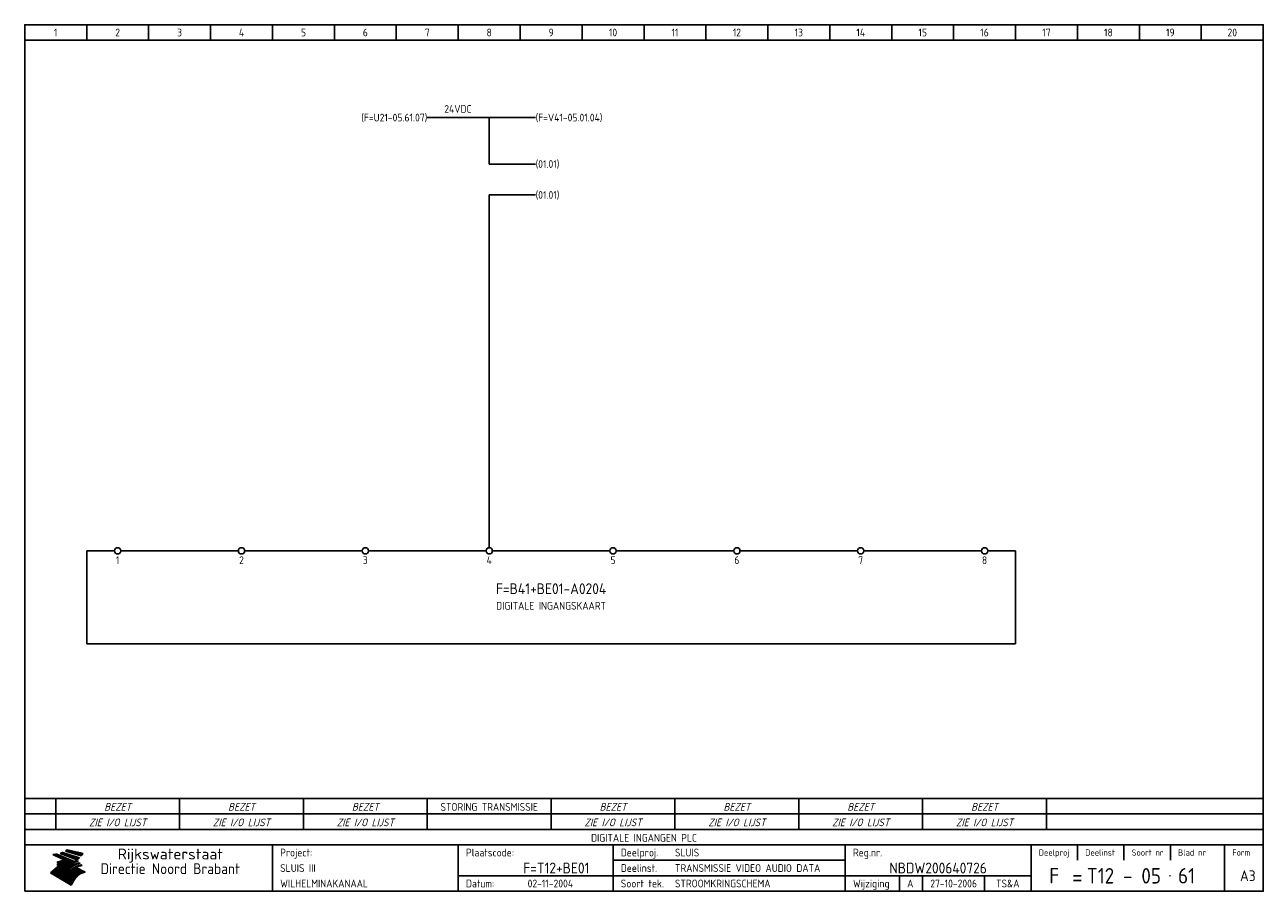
# Model space of a CAD drawing. Extents: x 10 to 410, y 10 to 290.
import ezdxf
from ezdxf.enums import TextEntityAlignment as Align

# ---------------------------------------------------------------- set-up
doc = ezdxf.new("R2010")
doc.units = 0
doc.header["$LTSCALE"] = 15
doc.header["$MEASUREMENT"] = 0
doc.header["$PDMODE"] = 1
for name, color, linetype in [('0-25', 7, 'CONTINUOUS'), ('0-35', 2, 'CONTINUOUS'), ('0-50', 3, 'CONTINUOUS'), ('B-25', 7, 'CONTINUOUS'), ('B-35', 2, 'CONTINUOUS'), ('S-25', 7, 'CONTINUOUS')]:
    doc.layers.add(name, color=color, linetype=linetype)
doc.styles.add('ISO', font='iso.shx')
doc.styles.get("Standard").update_dxf_attribs({"font": 'iso.shx'})

# ---------------------------------------------------------------- blocks, each defined once
blk = doc.blocks.new('0035')
at = {"layer": 'S-25'}
blk.add_circle((0, 0), 1, dxfattribs=at)
at = {"layer": 'B-25'}
blk.add_attdef('OM1', text='', height=2.5, dxfattribs=at).set_placement((0, -3.01), align=Align.MIDDLE)
blk = doc.blocks.new('KADERA3')
at = {"layer": '0-25'}
for p, q in [((30, 285), (30, 290)), ((50, 285), (50, 290)), ((70, 285), (70, 290)), ((90, 285), (90, 290)), ((110, 285), (110, 290)), ((130, 285), (130, 290)), ((150, 285), (150, 290)), ((170, 285), (170, 290)), ((190, 285), (190, 290)), ((210, 285), (210, 290)), ((230, 285), (230, 290)), ((250, 285), (250, 290)), ((270, 285), (270, 290)), ((290, 285), (290, 290)), ((310, 285), (310, 290)), ((330, 285), (330, 290)), ((350, 285), (350, 290)), ((370, 285), (370, 290)), ((390, 285), (390, 290)), ((10, 285), (410, 285)), ((410, 35), (10, 35)), ((410, 30), (10, 30)), ((350, 25), (350, 20)), ((365, 25), (365, 20)), ((380, 25), (380, 20)), ((200, 20), (275, 20)), ((150, 15), (335, 15)), ((292.5, 15), (292.5, 10)), ((300, 15), (300, 10)), ((320, 15), (320, 10))]:
    blk.add_line(p, q, dxfattribs=at)
at = {"layer": '0-25', "color": 7}
for p, q in [((19.1, 21.89), (25.12, 19)), ((19.1, 21.89), (25.12, 19)), ((19.17, 21.86), (20.7, 21.86)), ((19.29, 21.8), (20.83, 21.8)), ((19.4, 21.75), (20.96, 21.75)), ((19.52, 21.69), (21.09, 21.69)), ((19.64, 21.63), (21.22, 21.63)), ((19.74, 21.92), (20.56, 21.92)), ((19.75, 21.58), (21.36, 21.58)), ((19.87, 21.52), (21.49, 21.52)), ((19.99, 21.47), (21.62, 21.47)), ((20.11, 21.41), (21.75, 21.41)), ((20.22, 21.35), (21.88, 21.35)), ((20.25, 21.97), (20.43, 21.97)), ((20.34, 21.3), (22.02, 21.3)), ((20.38, 21.99), (26.02, 19.59)), ((20.38, 21.99), (26.02, 19.59)), ((20.46, 21.24), (22.15, 21.24)), ((20.57, 21.18), (22.28, 21.18)), ((20.69, 21.13), (22.41, 21.13)), ((20.81, 21.07), (22.55, 21.07)), ((20.92, 21.02), (22.68, 21.02)), ((21.04, 20.96), (22.81, 20.96)), ((21.16, 20.9), (22.94, 20.9)), ((21.27, 20.85), (23.07, 20.85)), ((21.39, 20.79), (23.21, 20.79)), ((21.47, 22.25), (26.83, 20.19)), ((21.47, 22.25), (26.83, 20.19)), ((21.49, 22.25), (23.07, 22.25)), ((21.51, 20.73), (23.34, 20.73)), ((21.6, 22.2), (23.25, 22.2)), ((21.63, 20.68), (23.47, 20.68)), ((21.65, 22.31), (22.89, 22.31)), ((21.74, 20.62), (23.6, 20.62)), ((21.75, 22.14), (23.42, 22.14)), ((21.8, 22.37), (22.71, 22.37)), ((21.86, 20.57), (23.73, 20.57)), ((21.9, 22.08), (23.6, 22.08)), ((21.94, 22.42), (22.53, 22.42)), ((21.98, 20.51), (23.87, 20.51)), ((22.04, 22.03), (23.78, 22.03)), ((22.06, 22.48), (22.36, 22.48)), ((22.09, 20.45), (24, 20.45)), ((22.18, 22.53), (27.65, 20.8)), ((22.18, 22.53), (27.65, 20.8)), ((22.19, 21.97), (23.96, 21.97)), ((22.21, 20.4), (24.13, 20.4)), ((22.33, 20.34), (24.26, 20.34)), ((22.34, 21.92), (24.13, 21.92)), ((22.37, 20), (23.08, 20)), ((22.44, 20.28), (24.4, 20.28)), ((22.48, 21.86), (24.31, 21.86)), ((22.49, 20.06), (23.04, 20.06)), ((22.56, 20.23), (24.53, 20.23)), ((22.61, 20.12), (22.93, 20.12)), ((22.63, 21.8), (24.49, 21.8)), ((22.68, 20.17), (24.66, 20.17)), ((22.71, 20.17), (22.82, 20.17)), ((23.11, 20.02), (22.77, 20.2)), ((23.11, 20.02), (22.77, 20.2)), ((22.78, 21.75), (24.67, 21.75)), ((22.79, 20.12), (24.79, 20.12)), ((22.91, 20.06), (24.92, 20.06)), ((22.92, 21.69), (24.85, 21.69)), ((23.03, 20), (25.06, 20)), ((23.07, 21.63), (25.02, 21.63)), ((23.14, 22.99), (28.22, 21.46)), ((23.14, 22.99), (28.22, 21.46)), ((23.15, 22.98), (25.33, 22.98)), ((23.22, 21.58), (25.2, 21.58)), ((23.23, 23.04), (25.09, 23.04)), ((23.32, 23.1), (24.84, 23.1)), ((23.34, 22.93), (25.57, 22.93)), ((23.36, 21.52), (25.38, 21.52)), ((23.4, 23.15), (24.6, 23.15)), ((23.49, 23.21), (24.36, 23.21)), ((23.51, 21.47), (25.56, 21.47)), ((23.52, 22.87), (25.81, 22.87)), ((23.57, 23.27), (24.12, 23.27)), ((23.64, 23.32), (23.87, 23.32)), ((23.66, 21.41), (25.74, 21.41)), ((23.7, 23.36), (28.82, 22.17)), ((23.7, 23.36), (28.82, 22.17)), ((23.71, 22.82), (26.06, 22.82)), ((23.8, 21.35), (25.91, 21.35)), ((23.9, 22.76), (26.3, 22.76)), ((23.95, 21.3), (26.09, 21.3)), ((24.09, 22.7), (26.54, 22.7)), ((24.09, 21.24), (26.27, 21.24)), ((24.24, 21.18), (26.45, 21.18)), ((24.27, 22.65), (26.78, 22.65)), ((24.39, 21.13), (26.62, 21.13)), ((24.46, 22.59), (27.03, 22.59)), ((24.53, 21.07), (26.8, 21.07)), ((24.65, 22.53), (27.27, 22.53)), ((24.68, 21.02), (26.98, 21.02)), ((24.83, 20.96), (27.16, 20.96)), ((24.84, 22.48), (27.51, 22.48)), ((24.97, 20.9), (27.34, 20.9)), ((25.02, 22.42), (27.75, 22.42)), ((25.12, 20.85), (27.51, 20.85)), ((25.21, 22.37), (28, 22.37)), ((25.27, 20.79), (27.63, 20.79)), ((25.4, 22.31), (28.24, 22.31)), ((25.41, 20.73), (27.57, 20.73)), ((25.56, 20.68), (27.51, 20.68)), ((25.58, 22.25), (28.48, 22.25)), ((25.71, 20.62), (27.44, 20.62)), ((25.77, 22.2), (28.72, 22.2)), ((25.85, 20.57), (27.37, 20.57)), ((25.96, 22.14), (28.79, 22.14)), ((26, 20.51), (27.29, 20.51)), ((26.15, 22.08), (28.75, 22.08)), ((26.15, 20.45), (27.22, 20.45)), ((26.29, 20.4), (27.14, 20.4)), ((26.33, 22.03), (28.71, 22.03)), ((26.44, 20.34), (27.06, 20.34)), ((26.52, 21.97), (28.66, 21.97)), ((26.59, 20.28), (26.97, 20.28)), ((26.71, 21.92), (28.62, 21.92)), ((26.73, 20.23), (26.89, 20.23)), ((26.9, 21.86), (28.57, 21.86)), ((27.08, 21.8), (28.52, 21.8)), ((27.27, 21.75), (28.48, 21.75)), ((27.46, 21.69), (28.43, 21.69)), ((27.65, 21.63), (28.38, 21.63)), ((27.83, 21.58), (28.33, 21.58)), ((28.02, 21.52), (28.28, 21.52)), ((28.21, 21.47), (28.22, 21.47)), ((20.58, 17.88), (18.3, 16)), ((20.58, 17.88), (18.3, 16)), ((24.94, 11.97), (18.3, 16)), ((24.94, 11.97), (18.3, 16)), ((18.31, 16.01), (20.96, 16.01)), ((18.38, 16.07), (21.46, 16.07)), ((18.45, 16.12), (21.88, 16.12)), ((18.52, 16.18), (22.15, 16.18)), ((18.59, 16.23), (22.38, 16.23)), ((18.65, 16.29), (22.58, 16.29)), ((18.72, 16.35), (22.75, 16.35)), ((18.79, 16.4), (22.91, 16.4)), ((18.86, 16.46), (20.6, 16.46)), ((18.93, 16.52), (20.6, 16.52)), ((18.99, 16.57), (20.6, 16.57)), ((19.06, 16.63), (20.6, 16.63)), ((19.13, 16.68), (20.6, 16.68)), ((19.2, 16.74), (20.6, 16.74)), ((19.27, 16.8), (20.6, 16.8)), ((19.33, 16.85), (21.07, 16.85)), ((19.4, 16.91), (21.55, 16.91)), ((19.47, 16.97), (21.88, 16.97)), ((19.54, 17.02), (22.13, 17.02)), ((19.61, 17.08), (22.34, 17.08)), ((19.67, 17.13), (20.6, 17.13)), ((19.74, 17.19), (20.6, 17.19)), ((19.81, 17.25), (20.6, 17.25)), ((19.88, 17.3), (20.6, 17.3)), ((19.95, 17.36), (20.6, 17.36)), ((20.01, 17.42), (20.6, 17.42)), ((20.08, 17.47), (20.93, 17.47)), ((20.15, 17.53), (21.26, 17.53)), ((20.22, 17.58), (21.51, 17.58)), ((20.29, 17.64), (21.72, 17.64)), ((20.35, 17.7), (21.9, 17.7)), ((20.42, 17.75), (22.07, 17.75)), ((20.49, 17.81), (22.22, 17.81)), ((20.56, 17.87), (22.36, 17.87)), ((20.6, 19.11), (20.58, 19.51)), ((20.6, 19.11), (20.58, 19.51)), ((20.58, 19.5), (22.09, 19.5)), ((20.58, 19.44), (21.95, 19.44)), ((20.59, 19.38), (21.79, 19.38)), ((20.59, 19.33), (21.62, 19.33)), ((20.59, 19.27), (21.42, 19.27)), ((20.6, 19.22), (21.2, 19.22)), ((20.6, 19.16), (20.93, 19.16)), ((20.6, 19.11), (20.69, 19.12)), ((20.6, 19.11), (20.69, 19.12)), ((20.6, 18.79), (20.77, 18.81)), ((20.6, 18.79), (20.77, 18.81)), ((20.6, 18.29), (20.6, 18.79)), ((20.6, 18.29), (20.6, 18.79)), ((20.6, 18.77), (22.46, 18.77)), ((20.6, 18.71), (22.33, 18.71)), ((20.6, 18.65), (22.19, 18.65)), ((20.6, 18.6), (22.04, 18.6)), ((20.6, 18.54), (21.87, 18.54)), ((20.6, 18.48), (21.68, 18.48)), ((20.6, 18.43), (21.46, 18.43)), ((20.6, 18.37), (21.21, 18.37)), ((20.6, 18.32), (20.87, 18.32)), ((20.6, 18.29), (20.88, 18.32)), ((20.6, 18.29), (20.88, 18.32)), ((20.6, 17.88), (20.86, 17.91)), ((20.6, 17.88), (20.86, 17.91)), ((20.6, 17.43), (20.97, 17.48)), ((20.6, 17.43), (20.97, 17.48)), ((20.6, 17.43), (20.6, 17.09)), ((20.6, 17.43), (20.6, 17.09)), ((20.6, 17.09), (21.26, 17.16)), ((20.6, 17.09), (21.26, 17.16)), ((20.6, 16.8), (21.37, 16.89)), ((20.6, 16.8), (21.37, 16.89)), ((20.6, 16.8), (20.6, 16.45)), ((20.6, 16.8), (20.6, 16.45)), ((20.6, 16.45), (21.56, 16.56)), ((20.6, 16.45), (21.56, 16.56)), ((20.6, 15.97), (21.67, 16.09)), ((20.6, 15.97), (21.67, 16.09)), ((20.7, 16.46), (23.06, 16.46)), ((20.9, 19.55), (22.23, 19.55)), ((20.9, 18.82), (22.59, 18.82)), ((20.98, 17.92), (22.5, 17.92)), ((21.02, 17.13), (22.53, 17.13)), ((21.19, 19.61), (22.35, 19.61)), ((21.2, 16.52), (23.2, 16.52)), ((21.32, 18.88), (22.71, 18.88)), ((21.32, 17.98), (22.62, 17.98)), ((21.42, 19.67), (22.47, 19.67)), ((21.47, 17.19), (22.7, 17.19)), ((21.59, 18.03), (22.74, 18.03)), ((21.61, 18.93), (22.82, 18.93)), ((21.62, 19.72), (22.59, 19.72)), ((21.72, 16.57), (23.32, 16.57)), ((21.77, 17.25), (22.85, 17.25)), ((21.8, 19.78), (22.69, 19.78)), ((21.8, 18.09), (22.85, 18.09)), ((21.84, 18.99), (22.92, 18.99)), ((21.96, 19.83), (22.79, 19.83)), ((21.99, 18.15), (22.95, 18.15)), ((22.01, 17.3), (22.99, 17.3)), ((22.03, 19.05), (23.03, 19.05)), ((22.1, 16.63), (23.44, 16.63)), ((22.11, 19.89), (22.89, 19.89)), ((22.16, 18.2), (23.05, 18.2)), ((22.21, 19.1), (23.12, 19.1)), ((22.21, 17.36), (23.12, 17.36)), ((22.24, 19.95), (22.99, 19.95)), ((22.31, 18.26), (23.15, 18.26)), ((22.36, 19.16), (23.22, 19.16)), ((22.38, 16.68), (23.56, 16.68)), ((22.39, 17.42), (23.24, 17.42)), ((22.45, 18.32), (23.24, 18.32)), ((22.51, 19.22), (23.3, 19.22)), ((22.56, 17.47), (23.36, 17.47)), ((22.59, 18.37), (23.33, 18.37)), ((22.6, 16.74), (23.66, 16.74)), ((22.64, 19.27), (23.39, 19.27)), ((22.71, 18.43), (23.42, 18.43)), ((22.71, 17.53), (23.47, 17.53)), ((22.77, 19.33), (23.47, 19.33)), ((22.79, 16.8), (23.77, 16.8)), ((22.83, 18.48), (23.5, 18.48)), ((22.84, 17.58), (23.57, 17.58)), ((22.89, 19.38), (23.55, 19.38)), ((22.94, 18.54), (23.58, 18.54)), ((22.96, 16.85), (23.86, 16.85)), ((22.97, 17.64), (23.67, 17.64)), ((23, 19.44), (23.63, 19.44)), ((23.04, 18.6), (23.66, 18.6)), ((23.1, 19.5), (23.72, 19.5)), ((23.1, 17.7), (23.77, 17.7)), ((23.12, 16.91), (23.96, 16.91)), ((23.14, 18.65), (23.74, 18.65)), ((23.15, 19.95), (25.19, 19.95)), ((23.21, 19.55), (23.8, 19.55)), ((23.21, 17.75), (23.86, 17.75)), ((23.21, 16.01), (28.9, 16.01)), ((23.24, 18.71), (23.82, 18.71)), ((23.26, 19.89), (25.32, 19.89)), ((23.26, 16.97), (24.05, 16.97)), ((23.3, 19.61), (23.88, 19.61)), ((23.32, 17.81), (23.95, 17.81)), ((23.33, 18.77), (23.91, 18.77)), ((23.37, 16.07), (29.08, 16.07)), ((23.38, 19.83), (25.45, 19.83)), ((23.39, 19.67), (23.81, 19.67)), ((23.39, 17.02), (24.14, 17.02)), ((23.42, 18.82), (23.99, 18.82)), ((23.42, 17.87), (24.03, 17.87)), ((23.45, 19.7), (23.58, 19.79)), ((23.45, 19.7), (23.58, 19.79)), ((23.48, 19.72), (23.7, 19.72)), ((23.5, 19.78), (25.58, 19.78)), ((23.51, 18.88), (24.07, 18.88)), ((23.51, 16.12), (29.27, 16.12)), ((23.52, 17.92), (24.11, 17.92)), ((23.52, 17.08), (24.22, 17.08)), ((23.54, 18.9), (24.3, 19.42)), ((23.54, 18.9), (24.3, 19.42)), ((23.56, 19.78), (23.59, 19.78)), ((23.56, 19.39), (23.9, 19.62)), ((23.56, 19.39), (23.9, 19.62)), ((23.58, 19.79), (23.9, 19.62)), ((23.58, 19.79), (23.9, 19.62)), ((23.59, 18.93), (24.15, 18.93)), ((23.61, 19.72), (25.72, 19.72)), ((23.62, 17.98), (24.2, 17.98)), ((23.63, 17.13), (24.3, 17.13)), ((23.65, 18.59), (24.62, 19.25)), ((23.65, 18.59), (24.62, 19.25)), ((29.41, 16.17), (23.65, 16.17)), ((23.67, 18.99), (24.23, 18.99)), ((23.71, 18.03), (24.28, 18.03)), ((23.73, 19.67), (25.85, 19.67)), ((23.75, 19.05), (24.32, 19.05)), ((23.75, 17.19), (24.38, 17.19)), ((23.77, 16.23), (29.47, 16.23)), ((23.79, 18.09), (24.36, 18.09)), ((23.83, 19.1), (24.4, 19.1)), ((23.85, 19.61), (25.98, 19.61)), ((23.85, 17.25), (24.46, 17.25)), ((23.88, 18.15), (24.44, 18.15)), ((23.89, 16.29), (29.36, 16.29)), ((23.92, 19.16), (24.48, 19.16)), ((23.94, 18.19), (25.23, 19.07)), ((23.94, 18.19), (25.23, 19.07)), ((23.95, 17.3), (24.55, 17.3)), ((23.96, 19.55), (25.96, 19.55)), ((23.96, 18.2), (24.53, 18.2)), ((24, 19.22), (24.56, 19.22)), ((24, 16.35), (29.24, 16.35)), ((24.04, 18.26), (24.61, 18.26)), ((24.05, 17.36), (24.63, 17.36)), ((24.06, 17.88), (25.34, 18.76)), ((24.06, 17.88), (25.34, 18.76)), ((24.08, 19.5), (25.88, 19.5)), ((24.08, 19.27), (24.58, 19.27)), ((24.11, 16.4), (29.13, 16.4)), ((24.13, 18.32), (24.69, 18.32)), ((24.14, 17.42), (24.71, 17.42)), ((24.16, 19.33), (24.47, 19.33)), ((24.2, 19.44), (25.79, 19.44)), ((24.21, 18.37), (24.77, 18.37)), ((24.21, 16.46), (29.02, 16.46)), ((24.23, 17.47), (24.79, 17.47)), ((24.24, 17.48), (25.52, 18.36)), ((24.24, 17.48), (25.52, 18.36)), ((24.25, 19.38), (24.36, 19.38)), ((24.29, 18.43), (24.85, 18.43)), ((24.3, 19.42), (24.62, 19.25)), ((24.3, 19.42), (24.62, 19.25)), ((24.31, 19.38), (25.71, 19.38)), ((24.31, 17.53), (24.87, 17.53)), ((24.31, 16.52), (28.91, 16.52)), ((24.35, 17.17), (25.64, 18.05)), ((24.35, 17.17), (25.64, 18.05)), ((24.37, 18.48), (24.94, 18.48)), ((24.39, 17.58), (24.96, 17.58)), ((24.4, 16.57), (28.79, 16.57)), ((24.43, 19.33), (25.62, 19.33)), ((24.45, 18.54), (25.02, 18.54)), ((24.47, 17.64), (25.04, 17.64)), ((24.49, 16.63), (28.68, 16.63)), ((24.54, 18.6), (25.1, 18.6)), ((24.55, 19.27), (25.54, 19.27)), ((24.56, 17.7), (25.12, 17.7)), ((24.57, 16.68), (28.57, 16.68)), ((24.62, 18.65), (25.18, 18.65)), ((24.63, 16.72), (25.91, 17.6)), ((24.63, 16.72), (25.91, 17.6)), ((24.64, 17.75), (25.2, 17.75)), ((24.66, 16.74), (28.45, 16.74)), ((24.67, 19.22), (25.45, 19.22)), ((24.7, 18.71), (25.27, 18.71)), ((24.72, 17.81), (25.29, 17.81)), ((24.74, 16.8), (28.34, 16.8)), ((24.78, 19.16), (25.37, 19.16)), ((24.78, 18.77), (25.34, 18.77)), ((24.8, 17.87), (25.37, 17.87)), ((24.82, 16.85), (28.23, 16.85)), ((24.87, 18.82), (25.4, 18.82)), ((24.89, 17.92), (25.45, 17.92)), ((24.9, 19.1), (25.28, 19.1)), ((24.9, 16.91), (28.11, 16.91)), ((24.95, 18.88), (25.45, 18.88)), ((24.97, 17.98), (25.53, 17.98)), ((24.99, 16.97), (28, 16.97)), ((25.02, 19.05), (25.2, 19.05)), ((25.03, 18.93), (25.51, 18.93)), ((25.05, 18.03), (25.61, 18.03)), ((25.07, 17.02), (27.89, 17.02)), ((25.11, 18.99), (25.57, 18.99)), ((26.02, 19.59), (25.12, 19)), ((26.02, 19.59), (25.12, 19)), ((25.13, 18.09), (25.68, 18.09)), ((25.15, 17.08), (27.77, 17.08)), ((25.19, 19.05), (25.63, 19.05)), ((25.21, 18.15), (25.75, 18.15)), ((25.23, 17.13), (27.66, 17.13)), ((25.26, 19.1), (25.7, 19.1)), ((25.3, 18.2), (25.82, 18.2)), ((25.31, 17.19), (27.55, 17.19)), ((25.33, 19.16), (25.77, 19.16)), ((25.38, 18.26), (25.89, 18.26)), ((25.39, 19.22), (25.85, 19.22)), ((25.4, 17.25), (27.43, 17.25)), ((25.46, 18.32), (25.97, 18.32)), ((25.47, 19.27), (25.93, 19.27)), ((25.48, 17.3), (27.32, 17.3)), ((25.54, 19.33), (26.03, 19.33)), ((25.54, 18.37), (26.06, 18.37)), ((25.56, 17.36), (27.21, 17.36)), ((25.62, 18.43), (26.14, 18.43)), ((25.63, 19.38), (26.13, 19.38)), ((25.64, 17.42), (27.1, 17.42)), ((25.7, 18.48), (26.24, 18.48)), ((25.72, 19.44), (26.24, 19.44)), ((25.73, 17.47), (26.98, 17.47)), ((25.79, 18.54), (26.34, 18.54)), ((25.81, 17.53), (26.87, 17.53)), ((25.82, 19.5), (26.36, 19.5)), ((25.89, 18.6), (26.46, 18.6)), ((25.89, 17.58), (26.76, 17.58)), ((25.93, 19.55), (26.53, 19.55)), ((25.96, 17.64), (26.64, 17.64)), ((25.99, 18.65), (26.58, 18.65)), ((26.04, 17.7), (26.59, 17.7)), ((26.06, 19.61), (26.85, 19.61)), ((26.1, 18.71), (26.72, 18.71)), ((26.12, 17.75), (26.67, 17.75)), ((26.2, 17.81), (26.76, 17.81)), ((26.21, 19.67), (27.23, 19.67)), ((26.23, 18.77), (26.89, 18.77)), ((26.29, 17.87), (26.86, 17.87)), ((26.37, 18.82), (27.09, 18.82)), ((26.39, 17.92), (26.97, 17.92)), ((26.44, 19.72), (27.18, 19.72)), ((26.49, 17.98), (27.09, 17.98)), ((26.53, 18.88), (27.34, 18.88)), ((26.56, 17.68), (29.54, 16.2)), ((26.56, 17.68), (29.54, 16.2)), ((26.6, 18.03), (27.22, 18.03)), ((26.72, 18.09), (27.38, 18.09)), ((26.73, 18.93), (27.66, 18.93)), ((26.85, 18.15), (27.56, 18.15)), ((26.99, 18.99), (27.9, 18.99)), ((27, 18.2), (27.8, 18.2)), ((27.13, 19.78), (27.25, 19.64)), ((27.13, 19.78), (27.25, 19.64)), ((27.18, 18.26), (28.13, 18.26)), ((27.26, 19.05), (27.84, 19.05)), ((27.39, 18.32), (28.47, 18.32)), ((27.7, 18.37), (28.49, 18.37)), ((27.78, 19.1), (27.93, 18.96)), ((27.78, 19.1), (27.93, 18.96)), ((28, 18.43), (28.44, 18.43)), ((28.29, 15.83), (29.54, 16.2)), ((28.29, 15.83), (29.54, 16.2)), ((28.39, 18.48), (28.54, 18.32)), ((28.39, 18.48), (28.54, 18.32)), ((29.54, 16.2), (29.45, 16.17)), ((29.54, 16.2), (29.45, 16.17)), ((29.46, 16.18), (29.47, 16.18)), ((18.38, 15.95), (20.6, 15.95)), ((18.47, 15.9), (20.6, 15.9)), ((18.57, 15.84), (20.6, 15.84)), ((18.66, 15.78), (20.6, 15.78)), ((18.75, 15.73), (20.6, 15.73)), ((18.85, 15.67), (20.6, 15.67)), ((18.94, 15.62), (20.6, 15.62)), ((19.03, 15.56), (27.83, 15.56)), ((19.12, 15.5), (27.75, 15.5)), ((19.22, 15.45), (27.66, 15.45)), ((19.31, 15.39), (27.58, 15.39)), ((19.4, 15.33), (27.5, 15.33)), ((19.49, 15.28), (27.43, 15.28)), ((19.59, 15.22), (27.36, 15.22)), ((19.68, 15.17), (27.29, 15.17)), ((19.77, 15.11), (27.22, 15.11)), ((19.86, 15.05), (27.15, 15.05)), ((19.96, 15), (27.09, 15)), ((20.05, 14.94), (27.02, 14.94)), ((20.14, 14.88), (26.96, 14.88)), ((20.24, 14.83), (26.9, 14.83)), ((20.33, 14.77), (26.84, 14.77)), ((20.42, 14.72), (26.79, 14.72)), ((20.51, 14.66), (26.73, 14.66)), ((20.6, 15.97), (20.6, 15.58)), ((20.6, 15.97), (20.6, 15.58)), ((20.6, 15.58), (21.95, 15.73)), ((20.6, 15.58), (21.95, 15.73)), ((20.61, 14.6), (26.68, 14.6)), ((20.7, 14.55), (26.62, 14.55)), ((20.79, 14.49), (26.57, 14.49)), ((20.88, 14.43), (26.52, 14.43)), ((20.94, 15.62), (27.92, 15.62)), ((20.98, 14.38), (26.47, 14.38)), ((21.07, 14.32), (26.42, 14.32)), ((21.16, 14.27), (26.38, 14.27)), ((21.25, 14.21), (26.33, 14.21)), ((21.35, 14.15), (26.29, 14.15)), ((21.44, 14.1), (26.24, 14.1)), ((21.45, 15.67), (28.01, 15.67)), ((21.53, 14.04), (26.2, 14.04)), ((21.63, 13.98), (26.16, 13.98)), ((21.72, 13.93), (26.12, 13.93)), ((21.81, 13.87), (26.08, 13.87)), ((21.9, 13.82), (26.04, 13.82)), ((21.96, 15.73), (28.11, 15.73)), ((22, 13.76), (26, 13.76)), ((22.09, 13.7), (25.96, 13.7)), ((22.18, 13.65), (25.93, 13.65)), ((22.27, 13.59), (25.89, 13.59)), ((22.34, 15.78), (28.21, 15.78)), ((22.37, 13.53), (25.86, 13.53)), ((22.46, 13.48), (25.82, 13.48)), ((22.55, 13.42), (25.79, 13.42)), ((22.62, 15.84), (28.33, 15.84)), ((22.65, 13.37), (25.76, 13.37)), ((22.74, 13.31), (25.73, 13.31)), ((22.83, 13.25), (25.69, 13.25)), ((22.84, 15.9), (28.52, 15.9)), ((22.92, 13.2), (25.66, 13.2)), ((23.02, 13.14), (25.63, 13.14)), ((23.04, 15.95), (28.71, 15.95)), ((23.11, 13.08), (25.59, 13.08)), ((23.2, 13.03), (25.56, 13.03)), ((23.29, 12.97), (25.53, 12.97)), ((23.39, 12.92), (25.5, 12.92)), ((23.48, 12.86), (25.46, 12.86)), ((23.57, 12.8), (25.43, 12.8)), ((23.66, 12.75), (25.4, 12.75)), ((23.76, 12.69), (25.36, 12.69)), ((23.85, 12.63), (25.33, 12.63)), ((23.94, 12.58), (25.3, 12.58)), ((24.04, 12.52), (25.26, 12.52)), ((24.13, 12.47), (25.23, 12.47)), ((24.22, 12.41), (25.2, 12.41)), ((24.31, 12.35), (25.17, 12.35)), ((24.41, 12.3), (25.13, 12.3)), ((24.5, 12.24), (25.1, 12.24)), ((24.59, 12.18), (25.07, 12.18)), ((24.68, 12.13), (25.03, 12.13)), ((24.78, 12.07), (25, 12.07)), ((24.87, 12.02), (24.97, 12.02)), ((24.94, 11.97), (25.81, 13.45)), ((24.94, 11.97), (25.81, 13.45))]:
    blk.add_line(p, q, dxfattribs=at)
for centre, radius, start, end in [((19.15, 29.7), 7.8, 269.6055, 279.0886), ((19.15, 29.7), 7.8, 269.6055, 279.0886), ((19.93, 25.38), 5.91, 276.3402, 298.7463), ((19.93, 25.38), 5.91, 276.3402, 298.7463), ((19.84, 25.09), 6.03, 278.129, 302.868), ((19.84, 25.09), 6.03, 278.129, 302.868), ((19.84, 27.26), 5.27, 288.0217, 296.3084), ((19.84, 27.26), 5.27, 288.0217, 296.3084), ((20.49, 27.56), 5.28, 300.0654, 307.393), ((20.49, 27.56), 5.28, 300.0654, 307.393), ((24.11, 24.7), 5.26, 301.1147, 312.2814), ((24.11, 24.7), 5.26, 301.1147, 312.2814), ((21.95, 27.32), 8.59, 316.9248, 323.1399), ((21.95, 27.32), 8.59, 316.9248, 323.1399), ((20.21, 23.78), 5.91, 273.6149, 304.3803), ((20.21, 23.78), 5.91, 273.6149, 304.3803), ((20.35, 24.56), 5.76, 274.164, 302.5474), ((20.35, 24.56), 5.76, 274.164, 302.5474), ((20.05, 24.28), 6.02, 277.9472, 305.7139), ((20.05, 24.28), 6.02, 277.9472, 305.7139), ((20.04, 23.49), 6.09, 278.8115, 306.4242), ((20.04, 23.49), 6.09, 278.8115, 306.4242), ((20.53, 23.07), 5.96, 277.0519, 304.973), ((20.53, 23.07), 5.96, 277.0519, 304.973), ((20.72, 22.76), 5.91, 276.3402, 304.3803), ((20.72, 22.76), 5.91, 276.3402, 304.3803), ((21.06, 22.34), 5.81, 274.9043, 303.1745), ((21.06, 22.34), 5.81, 274.9043, 303.1745), ((20.82, 22.06), 6.04, 278.1111, 305.8489), ((20.82, 22.06), 6.04, 278.1111, 305.8489), ((21.3, 21.6), 5.91, 276.3402, 304.3803), ((21.3, 21.6), 5.91, 276.3402, 304.3803), ((27.05, 17.17), 2.63, 107.4286, 133.7799), ((27.05, 17.17), 2.63, 107.4286, 133.7799), ((27.45, 16.91), 2.81, 110.4143, 138.7411), ((27.45, 16.91), 2.81, 110.4143, 138.7411), ((27.57, 15.64), 3.4, 98.1566, 126.9045), ((27.57, 15.64), 3.4, 98.1566, 126.9045), ((27.91, 15.54), 3.39, 100.5835, 132.088), ((27.91, 15.54), 3.39, 100.5835, 132.088), ((28.21, 14.74), 3.67, 95.7581, 128.7216), ((28.21, 14.74), 3.67, 95.7581, 128.7216), ((27.01, 16.84), 2.93, 87.7348, 104.8316), ((27.01, 16.84), 2.93, 87.7348, 104.8316), ((27.37, 15.71), 3.93, 91.7838, 103.2817), ((27.37, 15.71), 3.93, 91.7838, 103.2817), ((28.4, 15.05), 3.21, 96.3886, 125.0052), ((28.4, 15.05), 3.21, 96.3886, 125.0052), ((27.82, 16.31), 2.8, 90.634, 105.1984), ((27.82, 16.31), 2.8, 90.634, 105.1984), ((28.19, 15.04), 3.93, 93.8342, 103.2817), ((28.19, 15.04), 3.93, 93.8342, 103.2817), ((28.58, 15.69), 2.8, 93.8141, 105.1984), ((28.58, 15.69), 2.8, 93.8141, 105.1984), ((28.95, 14.41), 3.93, 96.0135, 103.2817), ((28.95, 14.41), 3.93, 96.0135, 103.2817), ((31.24, 10.26), 6.3, 117.9568, 149.6251), ((31.24, 10.26), 6.3, 117.9568, 149.6251)]:
    blk.add_arc(centre, radius, start, end, dxfattribs=at)
at = {"layer": '0-35'}
for p, q in [((90, 25), (90, 10)), ((150, 25), (150, 10)), ((200, 25), (200, 10)), ((275, 25), (275, 10)), ((335, 25), (335, 10)), ((397.5, 25), (397.5, 10))]:
    blk.add_line(p, q, dxfattribs=at)
at = {"layer": '0-50'}
for p, q in [((10, 25), (410, 25)), ((348.75, 15), (351.25, 15)), ((348.75, 13.5), (351.25, 13.5))]:
    blk.add_line(p, q, dxfattribs=at)
blk.add_lwpolyline([(10, 10), (410, 10), (410, 290), (10, 290)], close=True, dxfattribs=at)
at = {"layer": '0-50', "const_width": 0.25}
blk.add_lwpolyline([(379.75, 15, 1), (380, 15, 1)], format="xyb", close=True, dxfattribs=at)
at = {"layer": '0-25', "style": 'ISO'}
for s, height, p in [('Project:', 2.5, (92.5, 22.5)), ('Plaatscode:', 2.5, (152.5, 22.5)), ('Deelproj.', 2.5, (202.5, 22.5)), ('Reg.nr.', 2.5, (277.5, 22.5)), ('Deelproj', 2, (337.5, 22.5)), ('Deelinst', 2, (352.5, 22.5)), ('Soort nr', 2, (367.5, 22.5)), ('Blad nr', 2, (382.5, 22.5)), ('Form', 2, (400, 22.5)), ('Deelinst.', 2.5, (202.5, 17.5)), ('Datum:', 2.5, (152.5, 12.5)), ('Soort tek.', 2.5, (202.5, 12.5)), ('Wijziging', 2.5, (277.5, 12.5))]:
    blk.add_text(s, height=height, dxfattribs=at).set_placement(p, align=Align.MIDDLE_LEFT)
for tag, p in [('STR1', (20, 287.5)), ('STR2', (40, 287.5)), ('STR3', (60, 287.5)), ('STR4', (80, 287.5)), ('STR5', (100, 287.5)), ('STR6', (120, 287.5)), ('STR7', (140, 287.5)), ('STR8', (160, 287.5)), ('STR9', (180, 287.5)), ('STR10', (200, 287.5)), ('STR11', (220, 287.5)), ('STR12', (240, 287.5)), ('STR13', (260, 287.5)), ('STR14', (280, 287.5)), ('STR15', (300, 287.5)), ('STR16', (320, 287.5)), ('STR17', (340, 287.5)), ('STR18', (360, 287.5)), ('STR19', (380, 287.5)), ('STR20', (400, 287.5)), ('W', (180, 12.5)), ('Z', (310, 12.5)), ('Y', (327.5, 12.5))]:
    blk.add_attdef(tag, text='', height=2.5, dxfattribs=at).set_placement(p, align=Align.MIDDLE)
for tag, p in [('N', (220, 22.5)), ('B', (92.5, 17.5)), ('P', (220, 17.5)), ('C', (92.5, 12.5)), ('U', (220, 12.5)), ('REV', (295, 12.5))]:
    blk.add_attdef(tag, text='', height=2.5, dxfattribs=at).set_placement(p, align=Align.MIDDLE_LEFT)
at = {"layer": '0-35', "style": 'ISO', "width": 1.00614}
blk.add_text('Rijkswaterstaat', height=3.5, dxfattribs=at).set_placement((40, 20.28), (74, 20.28), align=Align.FIT)
at = {"layer": '0-35', "color": 2, "style": 'ISO', "width": 0.948867}
blk.add_text('Directie Noord Brabant', height=3.5, dxfattribs=at).set_placement((34.5, 15.53), (79.5, 15.53), align=Align.FIT)
at = {"layer": '0-35', "style": 'ISO'}
for tag, p in [('X', (178.5, 17.5)), ('FORM', (402.5, 15))]:
    blk.add_attdef(tag, text='', height=3.5, dxfattribs=at).set_placement(p, align=Align.MIDDLE_LEFT)
blk.add_attdef('RNR', text='', height=3.5, dxfattribs=at).set_placement((305, 17.5), align=Align.MIDDLE)
at = {"layer": '0-50', "style": 'ISO'}
for tag, p in [('M', (342.5, 15)), ('O', (365, 15))]:
    blk.add_attdef(tag, text='', height=5, dxfattribs=at).set_placement(p, align=Align.MIDDLE)
blk.add_attdef('Q', text='', height=5, dxfattribs=at).set_placement((382.5, 15), align=Align.MIDDLE_LEFT)

msp = doc.modelspace()

# ---------------------------------------------------------------- linework, layer by layer
at = {"layer": '0-25'}
for p, q in [((160, 245), (175, 245)), ((160, 235), (175, 235)), ((410, 40), (10, 40))]:
    msp.add_line(p, q, dxfattribs=at)
at = {"layer": 'S-25'}
for p, q in [((10, 285), (25, 285)), ((140, 260), (175, 260)), ((160, 245), (160, 260)), ((160, 235), (160, 121)), ((30, 90), (30, 120)), ((30, 120), (39, 120)), ((79, 120), (41, 120)), ((119, 120), (81, 120)), ((81, 120), (81, 120)), ((159, 120), (121, 120)), ((199, 120), (161, 120)), ((239, 120), (201, 120)), ((279, 120), (241, 120)), ((319, 120), (281, 120)), ((321, 120), (330, 120)), ((330, 120), (330, 90)), ((330, 90), (30, 90)), ((20, 40), (20, 30)), ((60, 40), (60, 30)), ((100, 40), (100, 30)), ((140, 40), (140, 30)), ((180, 40), (180, 30)), ((220, 40), (220, 30)), ((260, 40), (260, 30)), ((300, 40), (300, 30)), ((340, 40), (340, 30))]:
    msp.add_line(p, q, dxfattribs=at)
at = {"layer": 'S-25', "linetype": 'Continuous'}
msp.add_point((85, 124.5), dxfattribs=at)
msp.add_point((85, 124.5), dxfattribs=at)
at = {"layer": 'S-25'}
for p in [(180, 105), (40, 55), (180, 50), (180, 50)]:
    msp.add_point(p, dxfattribs=at)

# ---------------------------------------------------------------- block references
ref = msp.add_blockref('KADERA3', (0, 0), dxfattribs=at)
ref.add_attrib('B', 'SLUIS III', dxfattribs={"layer": '0-25', "height": 2.5, "style": 'ISO'}).set_placement((92.5, 17.5), align=Align.MIDDLE_LEFT)
ref.add_attrib('C', 'WILHELMINAKANAAL', dxfattribs={"layer": '0-25', "height": 2.5, "style": 'ISO'}).set_placement((92.5, 12.5), align=Align.MIDDLE_LEFT)
ref.add_attrib('N', 'SLUIS', dxfattribs={"layer": '0-25', "height": 2.5, "style": 'ISO'}).set_placement((220, 22.5), align=Align.MIDDLE_LEFT)
ref.add_attrib('P', 'TRANSMISSIE VIDEO AUDIO DATA', dxfattribs={"layer": '0-25', "height": 2.5, "style": 'ISO'}).set_placement((220, 17.5), align=Align.MIDDLE_LEFT)
ref.add_attrib('U', 'STROOMKRINGSCHEMA', dxfattribs={"layer": '0-25', "height": 2.5, "style": 'ISO'}).set_placement((220, 12.5), align=Align.MIDDLE_LEFT)
ref.add_attrib('M', 'F', dxfattribs={"layer": '0-50', "height": 5, "style": 'ISO'}).set_placement((342.5, 15), align=Align.MIDDLE)
ref.add_attrib('O', 'T12 - 05', dxfattribs={"layer": '0-50', "height": 5, "style": 'ISO'}).set_placement((365, 15), align=Align.MIDDLE)
ref.add_attrib('Q', '61', dxfattribs={"layer": '0-50', "height": 5, "style": 'ISO'}).set_placement((382.5, 15), align=Align.MIDDLE_LEFT)
ref.add_attrib('X', 'F=T12+BE01', dxfattribs={"layer": '0-35', "height": 3.5, "style": 'ISO'}).set_placement((171, 17.5), align=Align.MIDDLE_LEFT)
ref.add_attrib('RNR', 'NBDW200640726', dxfattribs={"layer": '0-35', "height": 3.5, "style": 'ISO'}).set_placement((305, 17.5), align=Align.MIDDLE)
ref.add_attrib('W', '02-11-2004', dxfattribs={"layer": '0-25', "height": 2.5, "style": 'ISO'}).set_placement((179.75, 12.5), align=Align.MIDDLE)
ref.add_attrib('FORM', 'A3', dxfattribs={"layer": '0-35', "height": 3.5, "style": 'ISO'}).set_placement((402.5, 15), align=Align.MIDDLE_LEFT)
ref.add_attrib('REV', 'A', dxfattribs={"layer": '0-25', "height": 2.5, "style": 'ISO'}).set_placement((295, 12.5), align=Align.MIDDLE_LEFT)
ref.add_attrib('Z', '27-10-2006', dxfattribs={"layer": '0-25', "height": 2.5, "style": 'ISO'}).set_placement((310, 12.5), align=Align.MIDDLE)
ref.add_attrib('Y', 'TS&A', dxfattribs={"layer": '0-25', "height": 2.5, "style": 'ISO'}).set_placement((327.5, 12.5), align=Align.MIDDLE)
ref.add_attrib('STR1', '1', dxfattribs={"layer": '0-25', "height": 2.5, "style": 'ISO'}).set_placement((20, 287.5), align=Align.MIDDLE)
ref.add_attrib('STR2', '2', dxfattribs={"layer": '0-25', "height": 2.5, "style": 'ISO'}).set_placement((40, 287.5), align=Align.MIDDLE)
ref.add_attrib('STR3', '3', dxfattribs={"layer": '0-25', "height": 2.5, "style": 'ISO'}).set_placement((60, 287.5), align=Align.MIDDLE)
ref.add_attrib('STR4', '4', dxfattribs={"layer": '0-25', "height": 2.5, "style": 'ISO'}).set_placement((80, 287.5), align=Align.MIDDLE)
ref.add_attrib('STR5', '5', dxfattribs={"layer": '0-25', "height": 2.5, "style": 'ISO'}).set_placement((100, 287.5), align=Align.MIDDLE)
ref.add_attrib('STR6', '6', dxfattribs={"layer": '0-25', "height": 2.5, "style": 'ISO'}).set_placement((120, 287.5), align=Align.MIDDLE)
ref.add_attrib('STR7', '7', dxfattribs={"layer": '0-25', "height": 2.5, "style": 'ISO'}).set_placement((140, 287.5), align=Align.MIDDLE)
ref.add_attrib('STR8', '8', dxfattribs={"layer": '0-25', "height": 2.5, "style": 'ISO'}).set_placement((160, 287.5), align=Align.MIDDLE)
ref.add_attrib('STR9', '9', dxfattribs={"layer": '0-25', "height": 2.5, "style": 'ISO'}).set_placement((180, 287.5), align=Align.MIDDLE)
ref.add_attrib('STR10', '10', dxfattribs={"layer": '0-25', "height": 2.5, "style": 'ISO'}).set_placement((200, 287.5), align=Align.MIDDLE)
ref.add_attrib('STR11', '11', dxfattribs={"layer": '0-25', "height": 2.5, "style": 'ISO'}).set_placement((220, 287.5), align=Align.MIDDLE)
ref.add_attrib('STR12', '12', dxfattribs={"layer": '0-25', "height": 2.5, "style": 'ISO'}).set_placement((240, 287.5), align=Align.MIDDLE)
ref.add_attrib('STR13', '13', dxfattribs={"layer": '0-25', "height": 2.5, "style": 'ISO'}).set_placement((260, 287.5), align=Align.MIDDLE)
ref.add_attrib('STR14', '14', dxfattribs={"layer": '0-25', "height": 2.5, "style": 'ISO'}).set_placement((280, 287.5), align=Align.MIDDLE)
ref.add_attrib('STR15', '15', dxfattribs={"layer": '0-25', "height": 2.5, "style": 'ISO'}).set_placement((300, 287.5), align=Align.MIDDLE)
ref.add_attrib('STR16', '16', dxfattribs={"layer": '0-25', "height": 2.5, "style": 'ISO'}).set_placement((320, 287.5), align=Align.MIDDLE)
ref.add_attrib('STR17', '17', dxfattribs={"layer": '0-25', "height": 2.5, "style": 'ISO'}).set_placement((340, 287.5), align=Align.MIDDLE)
ref.add_attrib('STR18', '18', dxfattribs={"layer": '0-25', "height": 2.5, "style": 'ISO'}).set_placement((360, 287.5), align=Align.MIDDLE)
ref.add_attrib('STR19', '19', dxfattribs={"layer": '0-25', "height": 2.5, "style": 'ISO'}).set_placement((380, 287.5), align=Align.MIDDLE)
ref.add_attrib('STR20', '20', dxfattribs={"layer": '0-25', "height": 2.5, "style": 'ISO'}).set_placement((400, 287.5), align=Align.MIDDLE)
for p, values in [((40, 120), {'OM1': '1'}), ((80, 120), {'OM1': '2'}), ((120, 120), {'OM1': '3'}), ((160, 120), {'OM1': '4'}), ((200, 120), {'OM1': '5'}), ((240, 120), {'OM1': '6'}), ((280, 120), {'OM1': '7'}), ((320, 120), {'OM1': '8'})]:
    msp.add_blockref('0035', p, dxfattribs=at).add_auto_attribs(values)

# ---------------------------------------------------------------- texts
at = {"layer": 'B-25', "style": 'ISO'}
msp.add_text('24VDC', height=2.5, dxfattribs=at).set_placement((145.5, 261.54))
msp.add_text('(F=U21-05.61.07)', height=2.5, dxfattribs=at).set_placement((140, 260), align=Align.MIDDLE_RIGHT)
for s, p in [('(F=V41-05.01.04)', (175, 260)), ('(01.01)', (175, 245)), ('(01.01)', (175, 235))]:
    msp.add_text(s, height=2.5, dxfattribs=at).set_placement(p, align=Align.MIDDLE_LEFT)
at = {"layer": 'B-25'}
msp.add_text('DIGITALE INGANGSKAART', height=2.5, dxfattribs=at).set_placement((180, 101), align=Align.CENTER)
at = {"layer": 'B-25', "style": 'ISO', "oblique": 15}
for s, p in [('BEZET', (40, 36)), ('BEZET', (80, 36)), ('BEZET', (120, 36)), ('BEZET', (200, 36)), ('BEZET', (240, 36)), ('BEZET', (280, 36)), ('BEZET', (320, 36)), ('ZIE I/O LIJST', (40, 31)), ('ZIE I/O LIJST', (80, 31)), ('ZIE I/O LIJST', (120, 31)), ('ZIE I/O LIJST', (200, 31)), ('ZIE I/O LIJST', (240, 31)), ('ZIE I/O LIJST', (280, 31)), ('ZIE I/O LIJST', (320, 31))]:
    msp.add_text(s, height=2.5, dxfattribs=at).set_placement(p, align=Align.CENTER)
at = {"layer": 'B-25', "style": 'ISO'}
for s, p in [('STORING TRANSMISSIE', (160, 36)), ('DIGITALE INGANGEN PLC', (210, 26))]:
    msp.add_text(s, height=2.5, dxfattribs=at).set_placement(p, align=Align.CENTER)
at = {"layer": 'B-35'}
msp.add_text('F=B41+BE01-A0204', height=3.5, dxfattribs=at).set_placement((180, 106), align=Align.CENTER)

doc.saveas('drawing.dxf')
